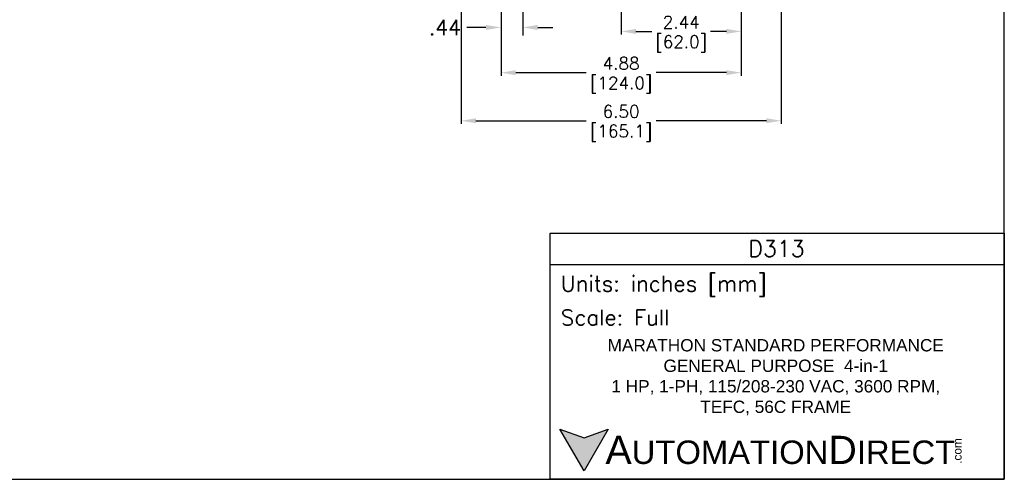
# Model space of a CAD drawing. Extents: x 897.4 to 937.4, y -8.5 to 19.5.
# Tile 2 of 7: x 917.4 to 937.4, y -8.5 to 0.8. Entities that reach past the tile are written whole.
import ezdxf

# ---------------------------------------------------------------- set-up
doc = ezdxf.new("R2010")
doc.units = 0
doc.header["$LTSCALE"] = 4
doc.header["$MEASUREMENT"] = 0
doc.layers.get('DEFPOINTS').update_dxf_attribs({"linetype": 'CONTINUOUS'})
for name, color, linetype in [('DIMENSIONS', 140, 'CONTINUOUS'), ('DIMENSIONS @ 1', 140, 'CONTINUOUS'), ('TEXT', 140, 'CONTINUOUS'), ('TEXT @ 1', 140, 'CONTINUOUS')]:
    doc.layers.add(name, color=color, linetype=linetype)
doc.styles.add('\\M+2ABAC\\M+2A6A11', font='txt')
doc.styles.add('ROMANS', font='romans.shx')
doc.styles.get("Standard").update_dxf_attribs({"font": 'romans.shx'})
doc.dimstyles.get("Standard").update_dxf_attribs({"dimtxt": 0.25, "dimasz": 0.3, "dimexe": 0.0625, "dimexo": 0.0625, "dimgap": 0.0625, "dimtad": 0, "dimtih": 1, "dimtoh": 1, "dimzin": 0, "dimdsep": 46, "dimtxsty": 'Standard', "dimcen": 0, "dimadec": 0, "dimazin": 0, "dimtfac": 1, "dimtofl": 0, "dimtmove": 0, "dimatfit": 3, "dimfxl": 0, "dimtolj": 1, "dimtzin": 0, "dimarcsym": 0})
doc.dimstyles.new('STANDARD - A-B', dxfattribs={"dimtxt": 0.125, "dimasz": 0.125, "dimexe": 0.0625, "dimexo": 0.0625, "dimgap": 0.045, "dimtad": 0, "dimtih": 1, "dimtoh": 1, "dimdec": 4, "dimzin": 4, "dimdsep": 46, "dimtxsty": 'Standard', "dimcen": 0, "dimclrd": 256, "dimclre": 256, "dimclrt": 256, "dimaunit": 1, "dimazin": 1, "dimtm": 1e-09, "dimtfac": 1, "dimtdec": 4, "dimtofl": 0, "dimtmove": 0, "dimatfit": 2, "dimfxl": 0, "dimtolj": 1, "dimtzin": 4, "dimlwd": -1, "dimlwe": -1, "dimarcsym": 0})

# ---------------------------------------------------------------- blocks, each defined once
blk = doc.blocks.new('*D91')
at = {"layer": 'DEFPOINTS', "color": 0}
for p in [(926.376, 2.126), (932.876, 2.126), (932.876, -1.249)]:
    blk.add_point(p, dxfattribs=at)
at = {"layer": 'TEXT', "color": 0, "lineweight": -2}
for p, q in [((926.376, 2.063), (926.376, -1.311)), ((932.876, 2.063), (932.876, -1.311)), ((926.676, -1.249), (928.914, -1.249)), ((932.576, -1.249), (930.337, -1.249))]:
    blk.add_line(p, q, dxfattribs=at)
at = {"layer": 'TEXT', "color": 0}
for points in [[(926.676, -1.199), (926.676, -1.299), (926.376, -1.249)], [(932.576, -1.199), (932.576, -1.299), (932.876, -1.249)]]:
    blk.add_solid(points, dxfattribs=at)
at = {"layer": 'TEXT', "color": 0, "char_height": 0.25, "attachment_point": 5}
for s, insert in [('\\A1;6.50', (929.626, -1.061)), ('\\A1;[165.1]', (929.626, -1.502))]:
    blk.add_mtext(s, dxfattribs=dict(at, insert=insert))
blk = doc.blocks.new('*D92')
at = {"layer": 'DEFPOINTS', "color": 0}
for p in [(932.066, 1.925), (929.626, 1.737), (932.066, 0.566)]:
    blk.add_point(p, dxfattribs=at)
at = {"layer": 'TEXT', "color": 0, "lineweight": -2}
for p, q in [((932.066, 1.862), (932.066, 0.503)), ((929.626, 1.675), (929.626, 0.503)), ((929.926, 0.566), (930.253, 0.566)), ((931.766, 0.566), (931.438, 0.566))]:
    blk.add_line(p, q, dxfattribs=at)
at = {"layer": 'TEXT', "color": 0}
for points in [[(929.926, 0.616), (929.926, 0.516), (929.626, 0.566)], [(931.766, 0.616), (931.766, 0.516), (932.066, 0.566)]]:
    blk.add_solid(points, dxfattribs=at)
at = {"layer": 'TEXT', "color": 0, "char_height": 0.25, "attachment_point": 5}
for s, insert in [('\\A1;2.44', (930.846, 0.753)), ('\\A1;[62.0]', (930.846, 0.313))]:
    blk.add_mtext(s, dxfattribs=dict(at, insert=insert))
blk = doc.blocks.new('*D83')
at = {"layer": 'DEFPOINTS', "color": 0}
for p in [(927.626, 1.925), (927.186, 1.475), (927.626, 0.646)]:
    blk.add_point(p, dxfattribs=at)
at = {"layer": 'DIMENSIONS'}
for p, q in [((927.626, 1.758), (927.626, 0.48)), ((927.186, 1.309), (927.186, 0.48)), ((926.879, 0.646), (926.489, 0.646)), ((927.932, 0.646), (928.239, 0.646))]:
    blk.add_line(p, q, dxfattribs=at)
for points in [[(926.879, 0.697), (926.879, 0.595), (927.186, 0.646)], [(927.932, 0.697), (927.932, 0.595), (927.626, 0.646)]]:
    blk.add_solid(points, dxfattribs=at)
at = {"layer": 'DIMENSIONS', "insert": (926.048, 0.646), "char_height": 0.3067, "attachment_point": 5}
blk.add_mtext('\\A1;.44', dxfattribs=at)
blk = doc.blocks.new('*D97')
at = {"layer": 'DEFPOINTS', "color": 0}
for p in [(932.066, 1.925), (927.186, 1.475), (932.066, -0.272)]:
    blk.add_point(p, dxfattribs=at)
at = {"layer": 'DIMENSIONS', "color": 0, "lineweight": -2}
for p, q in [((932.066, 1.862), (932.066, -0.334)), ((927.186, 1.413), (927.186, -0.334)), ((927.486, -0.272), (928.914, -0.272)), ((931.766, -0.272), (930.337, -0.272))]:
    blk.add_line(p, q, dxfattribs=at)
at = {"layer": 'DIMENSIONS', "color": 0}
for points in [[(927.486, -0.222), (927.486, -0.322), (927.186, -0.272)], [(931.766, -0.222), (931.766, -0.322), (932.066, -0.272)]]:
    blk.add_solid(points, dxfattribs=at)
at = {"layer": 'DIMENSIONS', "color": 0, "char_height": 0.25, "attachment_point": 5}
for s, insert in [('\\A1;4.88', (929.626, -0.084)), ('\\A1;[124.0]', (929.626, -0.525))]:
    blk.add_mtext(s, dxfattribs=dict(at, insert=insert))

msp = doc.modelspace()

# ---------------------------------------------------------------- hatches: boundary and pattern name
at = {"layer": 'TEXT'}
msp.add_hatch(color=256, dxfattribs=at).paths.add_polyline_path([(929.36413, -7.5143), (928.87304, -7.69305), (928.38194, -7.5143), (928.87304, -8.36491)])

# ---------------------------------------------------------------- linework, layer by layer
at = {"layer": 'DEFPOINTS'}
msp.add_lwpolyline([(897.40933, -8.5339), (937.40933, -8.5339), (937.40933, 19.4661), (897.40933, 19.4661)], close=True, dxfattribs=at)
at = {"layer": 'TEXT'}
msp.add_line((928.1848, -4.16859), (937.40933, -4.16859), dxfattribs=at)
for points in [[(928.1848, -8.5339), (928.1848, -3.53274), (937.40933, -3.53274), (937.40933, -8.5339)], [(929.36413, -7.5143), (928.87304, -8.36491), (928.38194, -7.5143), (928.87304, -7.69305)]]:
    msp.add_lwpolyline(points, close=True, dxfattribs=at)

# ---------------------------------------------------------------- texts
for s, insert, char_height, width, attachment_point, style in [('D313', (932.78275, -3.84628), 0.32884, 6.1898885, 5, 'ROMANS'), (' Units: inches [mm]', (928.1848, -4.61053), 0.3179258, 9.2245261, 4, 'ROMANS'), (' Scale: Full', (928.1848, -5.24638), 0.3179258, 9.2245261, 4, 'ROMANS'), ('{\\fArial|b0|i0|c0|p34;     \\H1.2x;A\\H0.8333x;UTOMATION\\H1.2x;D\\H0.8333x;IRECT}', (928.38194, -7.9396), 0.4768887, 8.0783371, 4, '\\M+2ABAC\\M+2A6A11')]:
    msp.add_mtext(s, dxfattribs=dict(at, insert=insert, char_height=char_height, width=width, attachment_point=attachment_point, style=style))
at = {"layer": 'TEXT', "insert": (932.76671, -6.45856), "char_height": 0.25, "width": 8.8960384, "attachment_point": 5}
msp.add_mtext('\\A1;{\\fArial|b0|i0|c0|p34;MARATHON STANDARD PERFORMANCE \\PGENERAL PURPOSE  4-in-1\\P1 HP, 1-PH, 115/208-230 VAC, 3600 RPM, \\PTEFC, 56C FRAME}', dxfattribs=at)
at = {"layer": 'TEXT', "insert": (936.36904, -8.21918), "char_height": 0.1716799, "width": 0.508746, "attachment_point": 1, "rotation": 90, "style": '\\M+2ABAC\\M+2A6A11'}
msp.add_mtext('{\\fArial|b0|i0|c0|p34;.com}', dxfattribs=at)

# ---------------------------------------------------------------- dimensions: what is measured, and where the dimension line sits
at = {"layer": 'DIMENSIONS'}
dim = msp.add_linear_dim(base=(927.62571, 0.64637), p1=(927.18571, 1.47535), p2=(927.62571, 1.92469), dimstyle='STANDARD - A-B', override={"dimscale": 2.66667, "dimtxt": 0.115, "dimasz": 0.115, "dimdec": 2}, dxfattribs=at)
dim.commit()
dim.dimension.update_dxf_attribs({"geometry": '*D83', "text_midpoint": (926.04809, 0.64637), "dimtype": 160})
at = {"layer": 'DIMENSIONS @ 1'}
dim = msp.add_linear_dim(base=(932.06571, -0.2718), p1=(927.18571, 1.47535), p2=(932.06571, 1.92469), dimstyle='Standard', override={"dimscale": 1, "dimtxt": 0.25, "dimpost": '\\X', "dimtix": 0, "dimtofl": 0, "dimtmove": 0, "dimatfit": 3}, dxfattribs=at)
dim.commit()
dim.dimension.update_dxf_attribs({"geometry": '*D97', "text_midpoint": (929.62571, -0.2718)})
at = {"layer": 'TEXT @ 1'}
for base, p1, p2, picture, middle in [((932.87571, -1.24883), (926.37571, 2.12589), (932.87571, 2.12589), '*D91', (929.62571, -1.24883)), ((932.06571, 0.56581), (929.6257, 1.73733), (932.06571, 1.92469), '*D92', (930.84571, 0.56581))]:
    dim = msp.add_linear_dim(base=base, p1=p1, p2=p2, dimstyle='Standard', override={"dimscale": 1, "dimtxt": 0.25, "dimpost": '\\X', "dimtix": 0, "dimtofl": 0, "dimtmove": 0, "dimatfit": 3}, dxfattribs=at)
    dim.commit()
    dim.dimension.update_dxf_attribs({"geometry": picture, "text_midpoint": middle})

doc.saveas('drawing.dxf')
